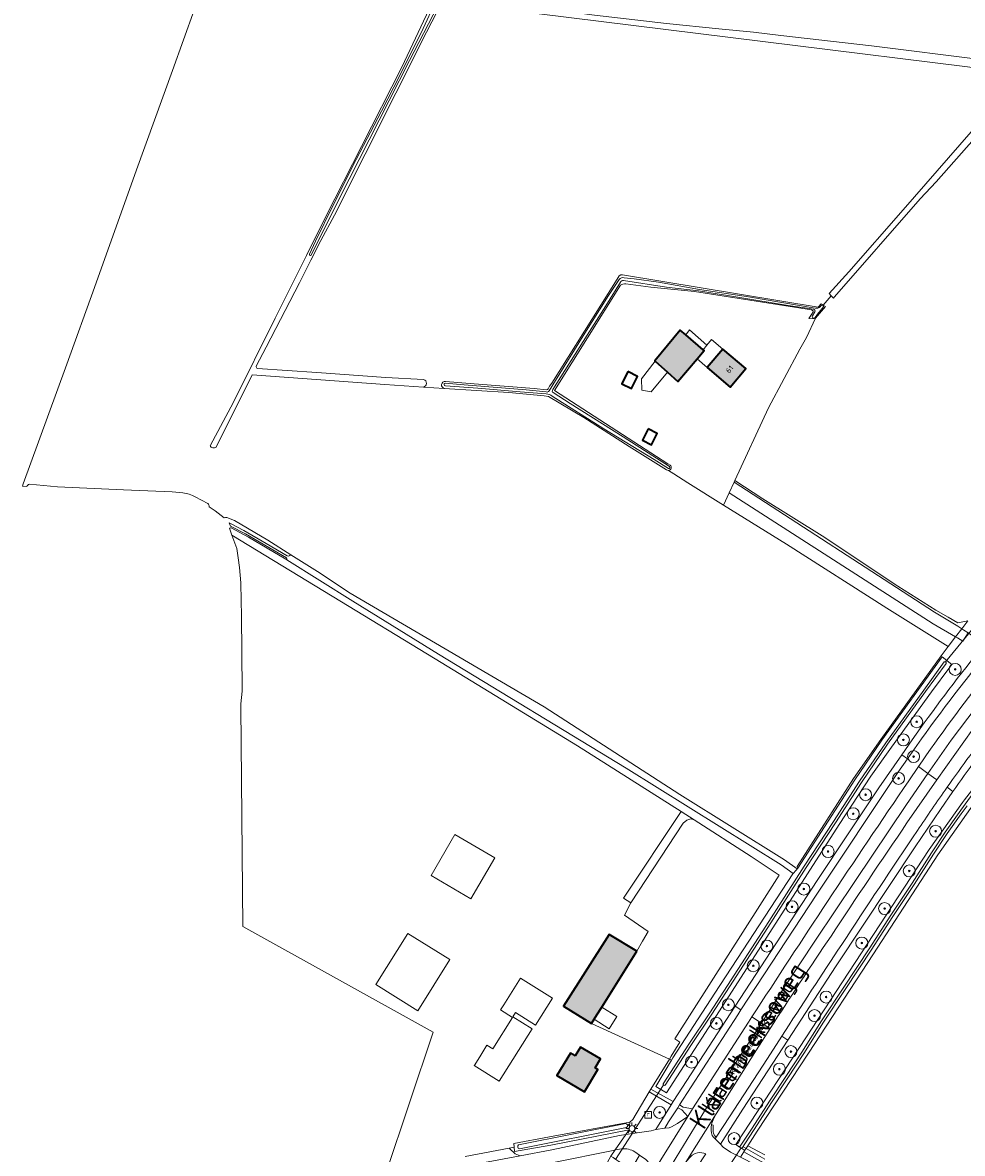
# Model space of a CAD drawing. Header units: metres. Extents: x 200031 to 204075, y 460125 to 464703.
# Tile 19 of 178: x 200031 to 200345, y 463121 to 463498. Entities that reach past the tile are written whole.
import ezdxf
from ezdxf.enums import TextEntityAlignment as Align

# ---------------------------------------------------------------- set-up
doc = ezdxf.new("R2010")
doc.units = ezdxf.units.M
doc.header["$LTSCALE"] = 2
doc.layers.get('0').update_dxf_attribs({"color": 253, "lineweight": 25})
for name, color, linetype, lineweight in [('B-WE-GR-BOOM-S', 253, 'Continuous', 25), ('B-WE-GR-BOOMTEELT-GV', 253, 'Continuous', 13), ('B-WE-GR-GRAS-GV', 253, 'Continuous', 13), ('B-WE-GR-HAAG-G', 253, 'GR-HAAG1', 13), ('B-WE-GR-HOUTWAL-GV', 253, 'Continuous', 13), ('B-WE-IE-TERREINAFSCHEIDING_KUNSTMATIG_HEKWERK-G', 253, 'IE-TERREINAFSCHEIDING-KUNSTMATIG', 18), ('B-WE-IE-TERREINAFSCHEIDING_KUNSTMATIG_HEKWERK_RASTER-G', 253, 'IE-TERREINAFSCHEIDING-KUNSTMATIG', 18), ('B-WE-IE-TERREINAFSCHEIDING_KUNSTMATIG_MUUR-G', 253, 'IE-TERREINAFSCHEIDING-KUNSTMATIG-DICHT', 18), ('B-WE-KL-ET_LS_OV_LICHTMAST-S', 253, 'Continuous', 25), ('B-WE-KW-KUNSTWERK_DUIKER-G', 253, 'Continuous', 18), ('B-WE-OG-BEBOUWING-GV', 253, 'Continuous', 35), ('B-WE-OG-BEBOUWING-T18', 253, 'Continuous', 18), ('B-WE-OG-BEBOUWING_LUIFEL-GV', 253, 'Continuous', 18), ('B-WE-OG-BEBOUWING_SCHUUR-GV', 253, 'Continuous', 35), ('B-WE-OG-TERREIN_CULTUURSCHEIDING-GV', 253, 'Continuous', 18), ('B-WE-OG-TERREIN_ERF-GV', 253, 'Continuous', 18), ('B-WE-OG-TOPOGRAFIE-T18', 250, 'Continuous', 18), ('B-WE-OG-TOPOGRAFIE-T25_2000', 250, 'Continuous', 18), ('B-WE-OG-TOPOGRAFIE-T25_2500', 250, 'Continuous', 18), ('B-WE-OG-WATER_GREPPEL-GV', 253, 'Continuous', 18), ('B-WE-OG-WATER_SLOOT-GV', 253, 'Continuous', 18), ('B-WE-OG-WEG-GV', 253, 'Continuous', 18), ('B-WE-RI-GWA_RIOOLPUT-S', 253, 'Continuous', 25), ('B-WE-VH-VERHARDING_ASFALT-GV', 253, 'Continuous', 18), ('B-WE-VH-VERHARDING_BETON-A', 254, 'Continuous', 25), ('B-WE-VH-VERHARDING_BETONSTRAATSTEEN-GV', 253, 'Continuous', 18), ('B-WE-VH-VERHARDING_GRASBETONSTEEN-GV', 253, 'Continuous', 18), ('B-WE-VH-VERHARDING_OPEN-GV', 253, 'Continuous', 18)]:
    doc.layers.add(name, color=color, linetype=linetype, lineweight=lineweight)
doc.styles.add('NLCS-ISO', font='NLCS-ISO.ttf')
doc.styles.add('NLCS-ISO-M1000-T18', font='NLCS-ISO.ttf', dxfattribs={"height": 1.8})
doc.styles.add('NLCS-ISO-M2000-T25', font='NLCS-ISO.ttf', dxfattribs={"height": 5})
doc.styles.add('NLCS-ISO-M2500-T25', font='NLCS-ISO.ttf', dxfattribs={"height": 6.25})
doc.linetypes.add('GR-HAAG1', pattern='A,6,[176,NLCS.SHX,S=0.125,R=0,X=0,Y=0],-2', length=8)
doc.linetypes.add('IE-TERREINAFSCHEIDING-KUNSTMATIG', pattern='A,4,[82,NLCS.SHX,S=0.75,R=90,X=0,Y=0],4,-2', length=10)
doc.linetypes.add('IE-TERREINAFSCHEIDING-KUNSTMATIG-DICHT', pattern='A,8,-1,[82,NLCS.SHX,S=0.75,R=90,X=0,Y=0],-1', length=10)

# ---------------------------------------------------------------- blocks, each defined once
blk = doc.blocks.new('SKL-ET_OV_LICHTMAST-SO')
at = {"color": 0, "linetype": 'ByBlock', "lineweight": 18}
for points in [[(-1.25, 0), (-2, 0)], [(-1.41, 1.41), (-0.88, 0.88)], [(0, 2), (0, 1.25)], [(0.88, 0.88), (1.41, 1.41)], [(2, 0), (1.25, 0)], [(-1.41, -1.41), (-0.88, -0.88)], [(0, -1.25), (0, -2)], [(0.88, -0.88), (1.41, -1.41)]]:
    blk.add_lwpolyline(points, dxfattribs=at)
blk.add_circle((0, 0), 1, dxfattribs=at)
blk = doc.blocks.new('SRI-PUT_INSPECTIEPUT_RIOOLPUT-SO')
at = {"color": 0, "linetype": 'ByBlock', "lineweight": 18}
blk.add_lwpolyline([(-1.12, -1.12), (1.12, -1.12), (1.12, 1.12), (-1.12, 1.12)], close=True, dxfattribs=at)
at = {"color": 0, "linetype": 'ByBlock', "lineweight": 18, "style": 'NLCS-ISO'}
blk.add_text('r', height=1.5, dxfattribs=at).set_placement((0, 0.28), align=Align.MIDDLE_CENTER)
blk = doc.blocks.new('SGR-BOOM_01-SO')
at = {"linetype": 'ByBlock', "lineweight": 18}
h = blk.add_hatch(color=0, dxfattribs=at)
h.dxf.hatch_style = 1
edge = h.paths.add_edge_path()
edge.add_arc((0, 0), 0.25, 0, 360)
at = {"color": 0, "linetype": 'ByBlock', "lineweight": 18}
for radius in [2, 0.25]:
    blk.add_circle((0, 0), radius, dxfattribs=at)

msp = doc.modelspace()

# ---------------------------------------------------------------- hatches: boundary and pattern name
at = {"layer": 'B-WE-VH-VERHARDING_BETON-A'}
h = msp.add_hatch(color=256, dxfattribs=at)
h.dxf.hatch_style = 1
h.paths.add_polyline_path([(200258.117, 463388.673), (200252.3, 463393.636), (200250.497, 463395.174), (200242.064, 463384.952), (200242.168, 463384.859), (200246.22, 463381.238), (200249.708, 463378.121), (200256.082, 463385.613), (200258.446, 463388.392)])
h = msp.add_hatch(color=256, dxfattribs=at)
h.dxf.hatch_style = 1
h.paths.add_polyline_path([(200259.446, 463382.706), (200267.173, 463376.248), (200272.362, 463382.456), (200264.636, 463388.914)])
h = msp.add_hatch(color=256, dxfattribs=at)
h.dxf.hatch_style = 1
h.paths.add_polyline_path([(200235.985, 463188.186), (200226.763, 463193.774), (200211.62, 463169.893), (200220.875, 463164.057), (200221.783, 463165.507), (200222.702, 463166.975), (200224.345, 463169.599)])
h = msp.add_hatch(color=256, dxfattribs=at)
h.dxf.hatch_style = 1
h.paths.add_polyline_path([(200215.459, 463153.308), (200213.862, 463154.258), (200209.402, 463146.763), (200218.567, 463141.31), (200223.027, 463148.805), (200222.135, 463149.336), (200223.901, 463152.303), (200217.219, 463156.267)])

# ---------------------------------------------------------------- linework, layer by layer
at = {"layer": 'B-WE-GR-BOOMTEELT-GV', "flags": 128}
msp.add_lwpolyline([(200447.191, 463165.462), (200446.818, 463166.355), (200434.865, 463194.979), (200430.001, 463206.315), (200427.679, 463212.054), (200427.086, 463212.603), (200400.97, 463236.765), (200373.827, 463261.877), (200373.779, 463261.921), (200369.73, 463265.668), (200363.67, 463258.457), (200348.687, 463237.835), (200347.858, 463236.693), (200347.183, 463235.765), (200336.347, 463220.319), (200314.93, 463187.349), (200293.192, 463154.169), (200276.174, 463128.195), (200272.985, 463123.327), (200276.588, 463121.403), (200278.696, 463120.277)], dxfattribs=at)
at = {"layer": 'B-WE-GR-GRAS-GV', "flags": 128}
for points in [[(200244.1, 463648.164), (200238.712, 463637.043), (200222.447, 463604.894), (200210.819, 463582.789), (200199.042, 463559.916), (200185.217, 463532.699), (200174.258, 463510.746), (200172.132, 463506.46), (200195.101, 463503.714), (200221.955, 463500.159), (200245.909, 463497.423), (200263.319, 463495.591), (200274.943, 463494.528), (200283.962, 463493.372), (200314.257, 463489.932), (200351.431, 463485.302), (200362.012, 463483.394), (200369.256, 463482.372)], [(200093.847, 463356.686), (200101.621, 463371.217), (200115.529, 463399.141), (200125.683, 463419.594), (200125.917, 463420.066), (200132.377, 463433.101), (200144.31, 463456.402), (200157.697, 463482.855), (200167.651, 463504.045), (200148.062, 463507.148), (200125.145, 463510.006), (200107.277, 463512.578), (200097.839, 463513.505)], [(200346.249, 463482.966), (200288.834, 463490.109), (200171.095, 463504.661), (200165.935, 463494.475), (200135.258, 463433.581), (200130.666, 463425.066), (200127.378, 463418.475), (200123.629, 463410.962), (200112.466, 463389.566), (200109.184, 463383.2)], [(200088.626, 463502.226), (200081.305, 463481.797), (200069.24, 463448.65), (200055.271, 463409.43), (200046.076, 463383.849), (200036.606, 463357.962), (200031.554, 463343.969), (200031.341, 463343.153), (200032.708, 463343.091)], [(200365.807, 463478.47), (200358.483, 463470.346), (200348.462, 463458.938), (200335.727, 463444.61), (200330.438, 463438.959), (200301.892, 463406.264), (200301.532, 463405.851), (200301.517, 463405.834), (200300.813, 463406.641), (200298.121, 463403.548), (200298.899, 463403.096), (200295.6, 463399.234), (200292.543, 463392.725), (200290.318, 463388.845), (200279.867, 463369.266), (200268.688, 463345.092), (200277.952, 463339.003), (200297.734, 463326.626), (200323.043, 463309.857), (200335.672, 463301.853), (200339.82, 463299.568), (200342.965, 463297.691), (200346.347, 463298.314)], [(200206.45, 463375.588), (200206.927, 463376.482), (200207.697, 463377.558), (200229.49, 463412.19), (200230.081, 463413.312), (200230.698, 463413.655), (200231.286, 463413.627), (200296.424, 463402.836), (200297.471, 463403.925), (200298.121, 463403.548), (200300.813, 463406.641), (200300.147, 463407.406), (200306.705, 463414.621), (200324.804, 463435.298), (200347.459, 463461.322)], [(200245.88, 463348.662), (200233.439, 463356.458), (200218.406, 463366.068), (200206.536, 463373.106), (200205.104, 463373.355), (200193.33, 463374.413), (200171.866, 463375.789), (200164.88, 463376.237), (200152.055, 463377.059), (200107.807, 463380.317), (200095.808, 463356.231)], [(200109.615, 463382.456), (200129.343, 463381.135), (200152.344, 463379.439), (200164.971, 463378.751)], [(200164.88, 463376.237), (200171.866, 463375.789)], [(200172.222, 463378.084), (200181.841, 463377.321), (200201.761, 463375.741), (200205.946, 463375.288)], [(200099.415, 463332.725), (200101.97, 463331.754), (200113.06, 463325.245), (200120.664, 463320.33), (200129.567, 463314.724), (200140.455, 463307.492), (200205.104, 463269.638), (200250.33, 463240.399), (200285.238, 463218.67), (200289.46, 463215.603), (200289.684, 463215.85), (200289.461, 463216.403), (200308.21, 463245.709), (200317.275, 463258.78), (200337.415, 463286.631), (200339.739, 463289.748), (200319.359, 463302.486), (200285.88, 463323.834), (200264.932, 463336.914), (200253.025, 463344.349), (200248.402, 463347.265), (200246.542, 463348.438)], [(200033.584, 463343.87), (200042.933, 463343.025), (200064.903, 463342.028), (200081.226, 463341.364), (200084.717, 463340.957)], [(200088.889, 463339.609), (200093.052, 463337.377)], [(200093.543, 463336.287), (200095.532, 463335.004), (200098.526, 463332.675)], [(200278.696, 463120.277), (200276.588, 463121.403), (200272.985, 463123.327), (200272.032, 463121.872), (200271.699, 463121.358), (200275.212, 463119.301), (200277.433, 463118.129)]]:
    msp.add_lwpolyline(points, dxfattribs=at)
at = {"layer": 'B-WE-GR-GRAS-GV'}
for points in [[(200109.184, 463383.2, 0.447052), (200109.615, 463382.456)], [(200164.971, 463378.751, -0.795171), (200164.88, 463376.237)], [(200171.866, 463375.789, -0.9536155), (200172.222, 463378.084)], [(200205.946, 463375.288, 0.2526207), (200206.45, 463375.588)], [(200095.808, 463356.231, -0.5122488), (200093.847, 463356.686)], [(200246.542, 463348.438, -0.1810446), (200245.88, 463348.662)], [(200032.708, 463343.091, -0.198436), (200033.584, 463343.87)], [(200084.717, 463340.957, -0.0970924), (200088.889, 463339.609)], [(200093.052, 463337.377, -0.2599656), (200093.543, 463336.287)], [(200098.526, 463332.675, -0.1826063), (200099.415, 463332.725)]]:
    msp.add_lwpolyline(points, format="xyb", dxfattribs=at)
at = {"layer": 'B-WE-GR-GRAS-GV', "flags": 128}
for points in [[(200346.347, 463298.314), (200342.965, 463297.691), (200339.82, 463299.568), (200335.672, 463301.853), (200323.043, 463309.857), (200297.734, 463326.626), (200277.952, 463339.003), (200268.688, 463345.092), (200268.42, 463344.509), (200335.247, 463301.236), (200342.975, 463296.51), (200344.297, 463295.656)], [(200319.359, 463302.486), (200339.739, 463289.748), (200342.254, 463293.008), (200334.813, 463297.342), (200266.792, 463340.964), (200264.932, 463336.914), (200285.88, 463323.834)], [(200255.083, 463232.024), (200253.999, 463232.267), (200252.731, 463231.889), (200251.498, 463230.83), (200234.053, 463204.329), (200231.953, 463200.211), (200239.784, 463194.801), (200237.855, 463191.507), (200235.985, 463188.186), (200224.345, 463169.599), (200222.702, 463166.975), (200221.783, 463165.507), (200220.875, 463164.057), (200246.884, 463152.268), (200247.422, 463153.173), (200250.339, 463157.905), (200248.631, 463158.943), (200283.505, 463213.554), (200274.15, 463219.71)], [(200197.165, 463119.973), (200207.719, 463121.955), (200230.217, 463126.718), (200232.323, 463127.081), (200233.436, 463128.707), (200207.371, 463123.537), (200195.3, 463121.487), (200195.128, 463122.86), (200193.514, 463122.557), (200195.475, 463120.671)]]:
    msp.add_lwpolyline(points, close=True, dxfattribs=at)
at = {"layer": 'B-WE-GR-HAAG-G', "flags": 128}
for points in [[(200246.884, 463152.268), (200240.646, 463142.239)], [(200240.12, 463141.333), (200234.725, 463132.131)]]:
    msp.add_lwpolyline(points, dxfattribs=at)
at = {"layer": 'B-WE-GR-HOUTWAL-GV'}
msp.add_lwpolyline([(200100.813, 463329.334, 0.7493942), (200100.356, 463328.819)], format="xyb", dxfattribs=at)
at = {"layer": 'B-WE-GR-HOUTWAL-GV', "flags": 128}
for points in [[(200100.356, 463328.819), (200101.077, 463326.818), (200134.503, 463306.586), (200168.785, 463285.613), (200216.232, 463256.689), (200250.767, 463234.758), (200255.083, 463232.024), (200274.15, 463219.71), (200283.505, 463213.554), (200248.631, 463158.943), (200250.339, 463157.905), (200247.422, 463153.173), (200246.884, 463152.268), (200247.556, 463151.871), (200248.006, 463152.633), (200262.058, 463174.198), (200287.978, 463213.971), (200288.13, 463214.139), (200284.139, 463217.039), (200232.506, 463249.177), (200169.946, 463287.164), (200141.402, 463304.851), (200119.359, 463318.699)], [(200119.359, 463318.699), (200119.014, 463318.916), (200106.557, 463326.172), (200100.813, 463329.334)]]:
    msp.add_lwpolyline(points, dxfattribs=at)
at = {"layer": 'B-WE-IE-TERREINAFSCHEIDING_KUNSTMATIG_HEKWERK-G', "flags": 128}
msp.add_lwpolyline([(200346.347, 463298.314), (200342.965, 463297.691)], dxfattribs=at)
at = {"layer": 'B-WE-IE-TERREINAFSCHEIDING_KUNSTMATIG_HEKWERK_RASTER-G', "flags": 128}
for points in [[(200339.739, 463289.748), (200337.415, 463286.631), (200317.275, 463258.78)], [(200317.275, 463258.78), (200308.21, 463245.709), (200289.461, 463216.403)]]:
    msp.add_lwpolyline(points, dxfattribs=at)
at = {"layer": 'B-WE-IE-TERREINAFSCHEIDING_KUNSTMATIG_MUUR-G', "flags": 128}
msp.add_lwpolyline([(200271.67, 463121.991), (200269.319, 463123.497)], dxfattribs=at)
at = {"layer": 'B-WE-KW-KUNSTWERK_DUIKER-G', "flags": 128}
for points in [[(200338.844, 463284.613), (200348.134, 463295.825)], [(200228.901, 463118.728), (200244.785, 463143.481)], [(200266.128, 463115.549), (200270.75, 463122.693)], [(200271.623, 463122.849), (200278.619, 463118.834)]]:
    msp.add_lwpolyline(points, dxfattribs=at)
at = {"layer": 'B-WE-OG-BEBOUWING-GV', "flags": 128}
for points in [[(200258.117, 463388.673), (200252.3, 463393.636), (200250.497, 463395.174), (200242.064, 463384.952), (200242.168, 463384.859), (200246.22, 463381.238), (200249.708, 463378.121), (200256.082, 463385.613), (200258.446, 463388.392)], [(200259.446, 463382.706), (200267.173, 463376.248), (200272.362, 463382.456), (200264.636, 463388.914)], [(200235.985, 463188.186), (200226.763, 463193.774), (200211.62, 463169.893), (200220.875, 463164.057), (200221.783, 463165.507), (200222.702, 463166.975), (200224.345, 463169.599)], [(200215.459, 463153.308), (200213.862, 463154.258), (200209.402, 463146.763), (200218.567, 463141.31), (200223.027, 463148.805), (200222.135, 463149.336), (200223.901, 463152.303), (200217.219, 463156.267)]]:
    msp.add_lwpolyline(points, close=True, dxfattribs=at)
at = {"layer": 'B-WE-OG-BEBOUWING_LUIFEL-GV', "flags": 128}
for points in [[(200259.348, 463390.163), (200253.598, 463395.303), (200252.3, 463393.636), (200258.117, 463388.673)], [(200258.117, 463388.673), (200258.446, 463388.392), (200256.082, 463385.613), (200259.446, 463382.706), (200264.636, 463388.914), (200260.953, 463392.105), (200259.348, 463390.163)], [(200246.22, 463381.238), (200242.168, 463384.859), (200237.536, 463379.001), (200237.692, 463375.246), (200240.76, 463374.673)], [(200224.345, 463169.599), (200222.702, 463166.975), (200221.783, 463165.507), (200226.777, 463162.379), (200229.339, 463166.471)]]:
    msp.add_lwpolyline(points, close=True, dxfattribs=at)
at = {"layer": 'B-WE-OG-BEBOUWING_SCHUUR-GV', "flags": 128}
for points in [[(200233.009, 463381.403), (200231.018, 463377.358), (200234.278, 463375.753), (200236.27, 463379.797)], [(200239.745, 463362.27), (200237.856, 463358.531), (200240.9, 463356.993), (200242.789, 463360.731)]]:
    msp.add_lwpolyline(points, close=True, dxfattribs=at)
at = {"layer": 'B-WE-OG-TERREIN_CULTUURSCHEIDING-GV', "flags": 128}
for points in [[(200218.196, 463115.988), (200226.253, 463117.872), (200227.409, 463119.897), (200228.817, 463121.955), (200228.102, 463121.809), (200208.223, 463117.748), (200166.946, 463109.162), (200141.898, 463104.208), (200136.458, 463103.226), (200114.243, 463098.212), (200059.676, 463086.783), (200060.629, 463082.26)], [(200365.433, 463071.136), (200358.702, 463074.896), (200337.158, 463086.362), (200313.082, 463099.169), (200293.804, 463109.493), (200277.433, 463118.129), (200275.212, 463119.301), (200271.699, 463121.358), (200270.528, 463119.551), (200295.548, 463106.728), (200338.232, 463083.969), (200365.39, 463069.895), (200377.804, 463063.58), (200385, 463060.706), (200390.024, 463059.06), (200396.472, 463057.266), (200411.595, 463054.153), (200434.091, 463049.9), (200438.876, 463049.072), (200439.3, 463050.397), (200432.988, 463051.406), (200416.086, 463054.597), (200400.966, 463057.493), (200390.652, 463059.558)]]:
    msp.add_lwpolyline(points, dxfattribs=at)
at = {"layer": 'B-WE-OG-TERREIN_ERF-GV', "flags": 128}
for points in [[(200230.58, 463410.155), (200208.584, 463375.095), (200246.342, 463350.685), (200247.129, 463350.198)], [(200266.792, 463340.964), (200268.42, 463344.509), (200268.688, 463345.092), (200279.867, 463369.266), (200290.318, 463388.845), (200292.543, 463392.725), (200295.6, 463399.234), (200295.421, 463399.024), (200293.371, 463399.07), (200294.269, 463400.473), (200294.791, 463401.28), (200294.727, 463401.652), (200294.2, 463401.928), (200255.184, 463408.041), (200240.645, 463409.564), (200232.319, 463410.628)], [(200246.542, 463348.438), (200248.402, 463347.265), (200253.025, 463344.349), (200264.932, 463336.914), (200266.792, 463340.964)], [(200178.772, 463119.789), (200193.514, 463122.557), (200195.128, 463122.86), (200194.978, 463124.055), (200206.898, 463126.37), (200233.734, 463131.261), (200234.725, 463132.131), (200240.12, 463141.333), (200240.646, 463142.239), (200246.884, 463152.268), (200220.875, 463164.057), (200211.62, 463169.893), (200226.763, 463193.774), (200235.985, 463188.186), (200237.855, 463191.507), (200239.784, 463194.801), (200231.953, 463200.211), (200234.053, 463204.329), (200231.575, 463205.892), (200250.767, 463234.758), (200216.232, 463256.689), (200168.785, 463285.613), (200134.503, 463306.586), (200101.077, 463326.818), (200101.682, 463325.136), (200102.672, 463322.37), (200103.221, 463319.35), (200103.633, 463316.054), (200104.045, 463310.974), (200104.182, 463304.932), (200104.32, 463300.125), (200104.455, 463275.285), (200104.457, 463274.86), (200104.045, 463270.603), (200104.05, 463270.126), (200104.055, 463269.598), (200104.768, 463196.406), (200168.169, 463161.193), (200152.368, 463114.071)]]:
    msp.add_lwpolyline(points, dxfattribs=at)
at = {"layer": 'B-WE-OG-TERREIN_ERF-GV'}
for points in [[(200232.319, 463410.628, 0.2106303), (200230.58, 463410.155)], [(200247.129, 463350.198, -0.6949037), (200246.542, 463348.438)]]:
    msp.add_lwpolyline(points, format="xyb", dxfattribs=at)
at = {"layer": 'B-WE-OG-TERREIN_ERF-GV', "flags": 128}
for points in [[(200252.3, 463393.636), (200258.117, 463388.673), (200258.446, 463388.392), (200256.082, 463385.613), (200249.708, 463378.121), (200246.22, 463381.238), (200242.168, 463384.859), (200242.064, 463384.952), (200250.497, 463395.174)], [(200264.636, 463388.914), (200272.362, 463382.456), (200267.173, 463376.248), (200259.446, 463382.706)], [(200188.68, 463219.356), (200180.752, 463205.709), (200167.457, 463213.432), (200175.385, 463227.079)], [(200173.679, 463185.391), (200163.091, 463168.342), (200149.076, 463177.047), (200159.664, 463194.095)], [(200202.267, 463163.573), (200195.565, 463167.766), (200194.682, 463166.354), (200201.089, 463162.346), (200190.155, 463144.866), (200181.82, 463150.08), (200181.983, 463150.34), (200184.005, 463153.573), (200186.072, 463156.877), (200187.999, 463155.672), (200194.544, 463166.134), (200190.594, 463168.605), (200191.655, 463170.301), (200197.237, 463179.224), (200207.889, 463172.561)], [(200222.135, 463149.336), (200223.027, 463148.805), (200218.567, 463141.31), (200209.402, 463146.763), (200213.862, 463154.258), (200215.459, 463153.308), (200217.219, 463156.267), (200223.901, 463152.303)]]:
    msp.add_lwpolyline(points, close=True, dxfattribs=at)
at = {"layer": 'B-WE-OG-WATER_GREPPEL-GV', "flags": 128}
for points in [[(200230.121, 463412.136), (200226.586, 463406.762), (200218.181, 463393.326), (200208.957, 463378.464), (200206.83, 463375.006)], [(200207.988, 463375.373), (200219.482, 463393.568), (200225.669, 463403.293), (200230.534, 463411.225)], [(200231.574, 463411.74), (200245.869, 463409.5)], [(200295.498, 463402.569), (200273.286, 463406.334), (200256.931, 463408.787), (200243.266, 463411.173), (200235.153, 463412.259), (200231.798, 463412.665)], [(200245.869, 463409.5), (200256.541, 463408.321), (200269.729, 463406.185), (200286.463, 463403.433), (200293.5, 463402.452), (200294.839, 463402.184)], [(200295.432, 463399.473), (200296.218, 463400.517), (200298.205, 463402.934)], [(200297.407, 463403.377), (200297.112, 463403.002)], [(200295.365, 463401.328), (200294.503, 463399.952)], [(200205.811, 463374.615), (200199.095, 463375.259), (200178.485, 463377.022), (200172.139, 463377.555)], [(200172.213, 463376.638), (200182.983, 463375.85), (200197.178, 463374.605), (200205.778, 463373.988)], [(200207.854, 463373.209), (200225.034, 463362.364), (200241.753, 463352.06), (200246.578, 463349.132)], [(200246.852, 463349.768), (200231.49, 463359.611), (200213.819, 463370.747), (200208.181, 463374.366)]]:
    msp.add_lwpolyline(points, dxfattribs=at)
at = {"layer": 'B-WE-OG-WATER_GREPPEL-GV'}
for points in [[(200231.798, 463412.665, 0.2852136), (200230.121, 463412.136)], [(200230.534, 463411.225, -0.2828585), (200231.574, 463411.74)], [(200294.839, 463402.184, -0.4865733), (200295.365, 463401.328)], [(200297.112, 463403.002, -0.2726519), (200295.498, 463402.569)], [(200298.205, 463402.934, 0.8388978), (200297.407, 463403.377)], [(200294.503, 463399.952, 1.0376834), (200295.432, 463399.473)], [(200172.139, 463377.555, 0.8961163), (200172.213, 463376.638)], [(200208.181, 463374.366, -0.4517996), (200207.988, 463375.373)], [(200205.778, 463373.988, -0.1260494), (200207.854, 463373.209)], [(200206.83, 463375.006, -0.3514047), (200205.811, 463374.615)], [(200246.578, 463349.132, 0.9659216), (200246.852, 463349.768)]]:
    msp.add_lwpolyline(points, format="xyb", dxfattribs=at)
at = {"layer": 'B-WE-OG-WATER_GREPPEL-GV', "flags": 128}
msp.add_lwpolyline([(200234.053, 463204.329), (200251.498, 463230.83), (200252.731, 463231.889), (200253.999, 463232.267), (200255.083, 463232.024), (200250.767, 463234.758), (200231.575, 463205.892)], close=True, dxfattribs=at)
at = {"layer": 'B-WE-OG-WATER_SLOOT-GV', "flags": 128}
for points in [[(200168.698, 463504.204), (200164.768, 463495.707), (200157.123, 463480.282), (200150.958, 463468.234), (200142.545, 463452.054), (200134.84, 463436.908), (200128.912, 463424.86), (200126.93, 463420.498)], [(200127.51, 463420.178), (200136.829, 463439.008), (200153.496, 463471.794), (200160.318, 463485.108), (200169.657, 463503.286), (200170.15, 463504.261)], [(200171.095, 463504.661), (200288.834, 463490.109), (200346.249, 463482.966), (200362.653, 463480.717), (200363.693, 463480.559), (200363.988, 463480.196), (200347.459, 463461.322), (200324.804, 463435.298), (200306.705, 463414.621), (200300.147, 463407.406), (200300.813, 463406.641), (200301.517, 463405.834), (200301.532, 463405.851), (200301.892, 463406.264), (200330.438, 463438.959), (200335.727, 463444.61), (200348.462, 463458.938), (200358.483, 463470.346), (200365.807, 463478.47)], [(200369.256, 463482.372), (200362.012, 463483.394), (200351.431, 463485.302), (200314.257, 463489.932), (200283.962, 463493.372), (200274.943, 463494.528), (200263.319, 463495.591), (200245.909, 463497.423), (200221.955, 463500.159), (200195.101, 463503.714), (200172.132, 463506.46)], [(200232.319, 463410.628), (200240.645, 463409.564), (200255.184, 463408.041), (200294.2, 463401.928), (200294.727, 463401.652), (200294.791, 463401.28), (200294.269, 463400.473), (200293.371, 463399.07), (200295.421, 463399.024), (200295.6, 463399.234), (200298.899, 463403.096), (200298.121, 463403.548), (200297.471, 463403.925), (200296.424, 463402.836), (200231.286, 463413.627), (200230.698, 463413.655), (200230.081, 463413.312), (200229.49, 463412.19), (200207.697, 463377.558), (200206.927, 463376.482), (200206.45, 463375.588)], [(200206.83, 463375.006), (200208.957, 463378.464), (200218.181, 463393.326), (200226.586, 463406.762), (200230.121, 463412.136)], [(200230.534, 463411.225), (200225.669, 463403.293), (200219.482, 463393.568), (200207.988, 463375.373)], [(200247.129, 463350.198), (200246.342, 463350.685), (200208.584, 463375.095), (200230.58, 463410.155)], [(200294.839, 463402.184), (200293.5, 463402.452), (200286.463, 463403.433), (200269.729, 463406.185), (200256.541, 463408.321), (200245.869, 463409.5), (200231.574, 463411.74)], [(200231.798, 463412.665), (200235.153, 463412.259), (200243.266, 463411.173), (200256.931, 463408.787), (200273.286, 463406.334), (200295.498, 463402.569)], [(200298.205, 463402.934), (200296.218, 463400.517), (200295.432, 463399.473)], [(200297.112, 463403.002), (200297.407, 463403.377)], [(200294.503, 463399.952), (200295.365, 463401.328)], [(200171.866, 463375.789), (200193.33, 463374.413), (200205.104, 463373.355)], [(200172.139, 463377.555), (200178.485, 463377.022), (200199.095, 463375.259), (200205.811, 463374.615)], [(200205.778, 463373.988), (200197.178, 463374.605), (200182.983, 463375.85), (200172.213, 463376.638)], [(200205.946, 463375.288), (200201.761, 463375.741), (200181.841, 463377.321), (200172.222, 463378.084)], [(200205.104, 463373.355), (200206.536, 463373.106), (200218.406, 463366.068), (200233.439, 463356.458), (200245.88, 463348.662)], [(200246.578, 463349.132), (200241.753, 463352.06), (200225.034, 463362.364), (200207.854, 463373.209)], [(200208.181, 463374.366), (200213.819, 463370.747), (200231.49, 463359.611), (200246.852, 463349.768)], [(200119.541, 463319.929), (200112.532, 463324.077), (200105.03, 463328.415), (200100.578, 463330.732), (200100.119, 463331.019), (200100.598, 463329.857)], [(200100.598, 463329.857), (200105.569, 463327.362), (200119.257, 463319.358)], [(200119.359, 463318.699), (200141.402, 463304.851), (200169.946, 463287.164), (200232.506, 463249.177), (200284.139, 463217.039), (200288.13, 463214.139), (200289.077, 463215.182), (200289.33, 463215.46), (200289.46, 463215.603), (200285.238, 463218.67), (200250.33, 463240.399), (200205.104, 463269.638), (200140.455, 463307.492), (200129.567, 463314.724), (200120.664, 463320.33)], [(200244.801, 463144.01), (200253.372, 463157.249), (200260.339, 463167.67), (200270.944, 463183.998), (200279.969, 463198.111), (200291.776, 463216.557), (200301.529, 463231.438), (200310.197, 463244.916), (200318.943, 463257.641), (200331.605, 463275.258), (200338.409, 463284.609)], [(200338.409, 463284.609), (200331.605, 463275.258), (200318.943, 463257.641), (200310.197, 463244.916), (200301.529, 463231.438), (200291.776, 463216.557), (200279.969, 463198.111), (200270.944, 463183.998), (200260.339, 463167.67), (200253.372, 463157.249), (200244.801, 463144.01)], [(200339.051, 463284.142), (200332.248, 463274.793), (200319.593, 463257.184), (200310.858, 463244.476), (200302.195, 463231.006), (200292.442, 463216.126), (200280.638, 463197.683), (200271.611, 463183.568), (200261.002, 463167.233), (200254.035, 463156.812), (200245.467, 463143.578)], [(200245.467, 463143.578), (200254.035, 463156.812), (200261.002, 463167.233), (200271.611, 463183.568), (200280.638, 463197.683), (200292.442, 463216.126), (200302.195, 463231.006), (200310.858, 463244.476), (200319.593, 463257.184), (200332.248, 463274.793), (200339.051, 463284.142)], [(200270.279, 463122.882), (200274.239, 463128.879), (200280.41, 463138.529), (200285.67, 463146.483), (200290.971, 463154.508), (200297.598, 463164.955), (200304.806, 463175.915), (200313.617, 463189.273), (200320.452, 463199.846), (200327.797, 463210.856), (200334.246, 463220.938), (200338.765, 463227.884), (200343.474, 463234.415), (200345.392, 463237.168), (200348.452, 463241.335), (200356.67, 463252.171), (200363.571, 463261.306), (200368, 463266.895)], [(200345.199, 463238.617), (200344.502, 463237.721), (200333.468, 463222.137), (200290.204, 463156.091), (200269.009, 463123.735), (200269.319, 463123.497), (200270.279, 463122.882)], [(200345.392, 463237.168), (200343.474, 463234.415), (200338.765, 463227.884), (200334.246, 463220.938), (200327.797, 463210.856), (200320.452, 463199.846), (200313.617, 463189.273), (200304.806, 463175.915), (200297.598, 463164.955), (200290.971, 463154.508), (200285.67, 463146.483), (200280.41, 463138.529), (200274.239, 463128.879), (200270.279, 463122.882), (200270.958, 463122.447), (200274.915, 463128.439), (200281.086, 463138.089), (200286.342, 463146.038), (200291.648, 463154.069), (200298.275, 463164.517), (200305.48, 463175.472), (200314.292, 463188.832), (200321.127, 463199.404), (200328.473, 463210.415), (200334.924, 463220.5), (200339.43, 463227.428), (200344.132, 463233.949), (200346.048, 463236.698)], [(200346.048, 463236.698), (200344.132, 463233.949), (200339.43, 463227.428), (200334.924, 463220.5), (200328.473, 463210.415), (200321.127, 463199.404), (200314.292, 463188.832), (200305.48, 463175.472), (200298.275, 463164.517), (200291.648, 463154.069), (200286.342, 463146.038), (200281.086, 463138.089), (200274.915, 463128.439), (200270.958, 463122.447), (200271.67, 463121.991), (200272.032, 463121.872), (200272.985, 463123.327), (200276.174, 463128.195), (200293.192, 463154.169), (200314.93, 463187.349), (200336.347, 463220.319), (200347.183, 463235.765)], [(200196.618, 463123.637), (200232.312, 463130.719)], [(200232.312, 463130.719), (200196.618, 463123.637)], [(200232.573, 463129.402), (200196.88, 463122.32)], [(200196.88, 463122.32), (200232.573, 463129.402)]]:
    msp.add_lwpolyline(points, dxfattribs=at)
at = {"layer": 'B-WE-OG-WATER_SLOOT-GV'}
for points in [[(200126.93, 463420.498, 0.801775), (200127.51, 463420.178)], [(200230.121, 463412.136, -0.2852136), (200231.798, 463412.665)], [(200231.574, 463411.74, 0.2828585), (200230.534, 463411.225)], [(200230.58, 463410.155, -0.2106303), (200232.319, 463410.628)], [(200295.365, 463401.328, 0.4865733), (200294.839, 463402.184)], [(200295.498, 463402.569, 0.2726519), (200297.112, 463403.002)], [(200297.407, 463403.377, -0.8388978), (200298.205, 463402.934)], [(200295.432, 463399.473, -1.0376834), (200294.503, 463399.952)], [(200172.222, 463378.084, 0.9536155), (200171.866, 463375.789)], [(200172.213, 463376.638, -0.8961163), (200172.139, 463377.555)], [(200206.45, 463375.588, -0.2526207), (200205.946, 463375.288)], [(200207.988, 463375.373, 0.4517996), (200208.181, 463374.366)], [(200207.854, 463373.209, 0.1260494), (200205.778, 463373.988)], [(200205.811, 463374.615, 0.3514047), (200206.83, 463375.006)], [(200246.542, 463348.438, 0.6949037), (200247.129, 463350.198)], [(200246.852, 463349.768, -0.9659216), (200246.578, 463349.132)], [(200245.88, 463348.662, 0.1810446), (200246.542, 463348.438)], [(200119.257, 463319.358, -0.2921098), (200119.359, 463318.699)], [(200120.664, 463320.33, -0.2895641), (200119.541, 463319.929)], [(200338.409, 463284.609, -0.7407894), (200339.051, 463284.142)], [(200339.051, 463284.142, 0.7407894), (200338.409, 463284.609)], [(200245.467, 463143.578, -0.8008044), (200244.801, 463144.01)], [(200244.801, 463144.01, 0.8008044), (200245.467, 463143.578)], [(200232.312, 463130.719, -0.697348), (200232.573, 463129.402)], [(200232.573, 463129.402, 0.697348), (200232.312, 463130.719)], [(200196.88, 463122.32, -0.6415974), (200196.618, 463123.637)], [(200196.618, 463123.637, 0.6415974), (200196.88, 463122.32)]]:
    msp.add_lwpolyline(points, format="xyb", dxfattribs=at)
at = {"layer": 'B-WE-OG-WATER_SLOOT-GV', "flags": 128}
for points in [[(200288.13, 463214.139), (200287.978, 463213.971), (200262.058, 463174.198), (200248.006, 463152.633), (200247.556, 463151.871), (200242.395, 463143.116), (200245.922, 463140.939), (200265.773, 463171.808), (200292.903, 463213.995), (200303.439, 463230.437), (200313.962, 463246.565), (200320.916, 463256.183), (200334.245, 463274.618), (200340.297, 463282.823), (200340.961, 463283.779), (200337.782, 463286.335), (200317.671, 463258.494), (200308.62, 463245.35), (200289.684, 463215.85), (200289.46, 463215.603), (200289.33, 463215.46), (200289.077, 463215.182)], [(200233.734, 463131.261), (200206.898, 463126.37), (200194.978, 463124.055), (200195.128, 463122.86), (200195.3, 463121.487), (200207.371, 463123.537), (200233.436, 463128.707)]]:
    msp.add_lwpolyline(points, close=True, dxfattribs=at)
at = {"layer": 'B-WE-OG-WEG-GV', "flags": 128}
for points in [[(200346.347, 463298.314), (200344.297, 463295.656), (200344.287, 463295.643), (200344.99, 463295.208), (200346.426, 463294.281), (200351.773, 463290.547), (200363.475, 463303.213)], [(200344.709, 463291.578), (200342.898, 463292.633), (200342.254, 463293.008), (200339.739, 463289.748), (200337.415, 463286.631), (200317.275, 463258.78), (200308.21, 463245.709), (200289.461, 463216.403), (200289.684, 463215.85), (200308.62, 463245.35), (200317.671, 463258.494), (200337.782, 463286.335), (200340.961, 463283.779), (200340.297, 463282.823), (200334.245, 463274.618), (200320.916, 463256.183), (200313.962, 463246.565), (200303.439, 463230.437), (200292.903, 463213.995), (200265.773, 463171.808), (200245.922, 463140.939), (200242.395, 463143.116), (200247.556, 463151.871), (200246.884, 463152.268), (200240.646, 463142.239), (200248.158, 463138.133), (200268.827, 463169.843), (200296.132, 463211.734), (200306.625, 463227.69)], [(200354.805, 463263.722), (200362.59, 463274.152), (200357.403, 463274.323), (200351.034, 463266.387), (200335.974, 463245.29), (200326.047, 463230.933)], [(200270.279, 463122.882), (200269.319, 463123.497), (200269.009, 463123.735), (200290.204, 463156.091), (200333.468, 463222.137), (200344.502, 463237.721), (200345.199, 463238.617), (200361.782, 463259.942), (200367.955, 463268.055), (200370.077, 463266.081), (200370.894, 463266.833), (200371.507, 463267.398), (200365.056, 463273.048), (200356.889, 463262.588)], [(200306.625, 463227.69), (200316.669, 463242.668), (200324.358, 463253.693), (200327.795, 463258.621)], [(200326.187, 463252.37), (200323.013, 463247.789), (200295.961, 463207.234), (200270.728, 463168.62), (200269.664, 463166.992), (200250.217, 463136.948), (200251.513, 463136.251), (200254.615, 463135.613), (200273.281, 463164.577), (200274.375, 463166.274)], [(200326.612, 463244.946), (200329.844, 463249.725)], [(200341.33, 463241.415), (200337.23, 463235.454), (200328.715, 463222.984), (200302.444, 463183.336), (200286.34, 463158.577), (200271.34, 463135.516), (200263.903, 463123.897), (200264.78, 463122.861), (200267.201, 463121.256), (200270.528, 463119.551), (200271.699, 463121.358), (200272.032, 463121.872), (200271.67, 463121.991), (200270.958, 463122.447), (200270.279, 463122.882)], [(200280.412, 463162.391), (200275.867, 463155.298), (200262.442, 463134.022), (200261.457, 463132.002), (200261.023, 463130.888), (200260.915, 463130.456), (200261.477, 463130.258), (200261.404, 463129.62), (200261.424, 463128.949), (200261.433, 463128.125), (200261.583, 463127.484), (200261.992, 463126.65), (200262.462, 463126.212), (200266.856, 463133.01), (200279.581, 463152.465), (200284.342, 463159.863)], [(200230.928, 463122.331), (200228.817, 463121.955), (200227.409, 463119.897), (200228.153, 463119.433), (200228.552, 463119.138), (200229.348, 463118.549), (200230.001, 463118.066), (200230.93, 463117.524), (200212.873, 463086.14), (200208.793, 463079.05), (200200.743, 463064.819), (200195.373, 463055.699), (200193.694, 463055.053), (200192.402, 463055.795), (200192.108, 463058.048), (200190.727, 463055.244), (200194.204, 463053.593), (200198.317, 463051.64), (200199.289, 463053.449), (200204.892, 463064.517), (200211.097, 463075.941), (200216.001, 463084.341), (200236.958, 463120.24)], [(200236.958, 463120.24), (200235.327, 463121.339)], [(200248.778, 463104.858), (200254.084, 463113.096), (200257.949, 463119.019), (200258.961, 463120.711), (200258.321, 463120.859), (200257.734, 463121.027), (200257.035, 463121.118), (200256.26, 463121.049), (200255.452, 463120.774), (200254.483, 463120.194), (200253.493, 463119.271), (200252.383, 463117.932), (200245.617, 463106.814)]]:
    msp.add_lwpolyline(points, dxfattribs=at)
at = {"layer": 'B-WE-OG-WEG-GV'}
for points in [[(200351.94, 463286.654, 0.0169976), (200326.187, 463252.37)], [(200327.795, 463258.621, -0.0178053), (200349.949, 463288.093)], [(200329.844, 463249.725, -0.0186739), (200352.428, 463280.202)], [(200339.384, 463242.823, -0.0106832), (200354.805, 463263.722)], [(200356.889, 463262.588, 0.0122053), (200341.33, 463241.415)], [(200299.573, 463204.775, -0.0037453), (200326.612, 463244.946)], [(200329.505, 463228.376, -0.0071478), (200339.384, 463242.823)], [(200326.047, 463230.933, 0.0036602), (200300.737, 463193.254)], [(200304.297, 463190.431, -0.0034166), (200329.505, 463228.376)], [(200274.375, 463166.274, -0.0033049), (200299.573, 463204.775)], [(200300.737, 463193.254, 0.0051225), (200280.412, 463162.391)], [(200284.342, 463159.863, -0.0026325), (200304.297, 463190.431)], [(200235.327, 463121.339, 0.1602475), (200230.928, 463122.331)]]:
    msp.add_lwpolyline(points, format="xyb", dxfattribs=at)
at = {"layer": 'B-WE-OG-WEG-GV', "flags": 128}
for points in [[(200247.501, 463137.047), (200240.12, 463141.333), (200234.725, 463132.131), (200233.734, 463131.261), (200233.436, 463128.707), (200232.323, 463127.081), (200235.325, 463127.597), (200240.84, 463128.318), (200242.371, 463128.786)], [(200253.023, 463133.09), (200250.986, 463135.277), (200249.702, 463136.028), (200246.614, 463131.278), (200245.388, 463129.187), (200246.74, 463129.271), (200247.562, 463129.67), (200249.608, 463130.735)]]:
    msp.add_lwpolyline(points, close=True, dxfattribs=at)
at = {"layer": 'B-WE-VH-VERHARDING_ASFALT-GV', "flags": 128}
for points in [[(200387.713, 463307.649), (200396.069, 463315.536), (200400.771, 463319.824), (200398.39, 463322.731), (200393.619, 463318.22), (200387.95, 463312.858), (200374.973, 463300.293), (200357.465, 463280.519), (200340.74, 463258.521), (200333.042, 463247.411), (200335.974, 463245.29), (200351.034, 463266.387), (200357.403, 463274.323), (200363.822, 463282.142), (200364.604, 463283.169)], [(200329.844, 463249.725), (200333.042, 463247.411), (200340.74, 463258.521), (200357.465, 463280.519), (200374.973, 463300.293)], [(200327.795, 463258.621), (200324.358, 463253.693), (200326.187, 463252.37)], [(200326.047, 463230.933), (200335.974, 463245.29), (200333.042, 463247.411), (200325.869, 463237.059), (200308.69, 463211.476), (200295.59, 463191.868), (200285.168, 463176.131), (200277.556, 463164.228), (200280.412, 463162.391)], [(200308.69, 463211.476), (200325.869, 463237.059), (200333.042, 463247.411), (200329.844, 463249.725), (200326.612, 463244.946)], [(200328.715, 463222.984), (200337.23, 463235.454), (200341.33, 463241.415), (200339.384, 463242.823)], [(200339.384, 463242.823), (200341.33, 463241.415)], [(200284.342, 463159.863), (200286.34, 463158.577), (200302.444, 463183.336), (200328.715, 463222.984)], [(200274.375, 463166.274), (200277.556, 463164.228), (200285.168, 463176.131), (200295.59, 463191.868), (200308.69, 463211.476)], [(200262.442, 463134.022), (200275.867, 463155.298), (200280.412, 463162.391), (200277.556, 463164.228), (200275.158, 463160.477), (200260.121, 463137.449), (200249.081, 463119.405), (200237.835, 463100.62), (200228.69, 463084.802), (200225.359, 463078.959), (200228.513, 463077.145)], [(200245.617, 463106.814), (200252.383, 463117.932), (200262.442, 463134.022)], [(200270.528, 463119.551), (200267.201, 463121.256), (200264.78, 463122.861), (200263.903, 463123.897), (200262.156, 463125.693), (200261.534, 463126.261), (200261.178, 463126.808), (200260.871, 463127.621), (200260.813, 463128.402), (200260.799, 463129.47), (200260.915, 463130.456), (200261.023, 463130.888), (200261.457, 463132.002), (200262.442, 463134.022), (200252.383, 463117.932)], [(200253.023, 463133.09), (200249.608, 463130.735), (200247.562, 463129.67), (200246.74, 463129.271), (200245.388, 463129.187), (200242.371, 463128.786), (200240.84, 463128.318), (200235.325, 463127.597), (200232.323, 463127.081), (200228.817, 463121.955), (200230.928, 463122.331)], [(200235.327, 463121.339), (200236.958, 463120.24), (200239.016, 463118.753), (200239.465, 463118.368), (200239.877, 463117.739), (200240.12, 463116.944), (200240.352, 463115.923), (200240.554, 463114.992), (200240.532, 463114.088), (200240.346, 463113.145), (200239.837, 463111.88), (200253.023, 463133.09)], [(200039.636, 463082.56), (200048.918, 463084.53), (200055.731, 463085.957), (200059.676, 463086.783), (200114.243, 463098.212), (200136.458, 463103.226), (200141.898, 463104.208), (200166.946, 463109.162), (200208.223, 463117.748), (200228.102, 463121.809), (200228.817, 463121.955), (200232.323, 463127.081), (200230.217, 463126.718), (200207.719, 463121.955), (200197.165, 463119.973), (200176.423, 463116.078), (200151.437, 463111.385), (200121.32, 463104.365), (200108.658, 463101.414), (200096.176, 463098.772), (200092.176, 463097.917), (200083.605, 463096.085), (200052.043, 463089.34), (200039.636, 463086.698)], [(200255.452, 463120.774), (200256.26, 463121.049), (200257.035, 463121.118), (200257.734, 463121.027), (200258.321, 463120.859), (200258.961, 463120.711)]]:
    msp.add_lwpolyline(points, dxfattribs=at)
for points in [[(200346.426, 463294.281), (200344.99, 463295.208), (200344.287, 463295.643), (200342.254, 463293.008), (200342.898, 463292.633), (200344.709, 463291.578)], [(200323.013, 463247.789), (200326.187, 463252.37), (200324.358, 463253.693), (200316.669, 463242.668), (200306.625, 463227.69), (200296.132, 463211.734), (200268.827, 463169.843), (200270.728, 463168.62), (200295.961, 463207.234)], [(200269.664, 463166.992), (200270.728, 463168.62), (200268.827, 463169.843), (200248.158, 463138.133), (200247.501, 463137.047), (200242.371, 463128.786), (200245.388, 463129.187), (200246.614, 463131.278), (200249.702, 463136.028), (200250.217, 463136.948)], [(200277.556, 463164.228), (200274.375, 463166.274), (200273.281, 463164.577), (200254.615, 463135.613), (200253.023, 463133.09), (200239.837, 463111.88), (200230.635, 463096.016), (200225.78, 463087.449), (200222.25, 463080.748), (200225.359, 463078.959), (200228.69, 463084.802), (200237.835, 463100.62), (200249.081, 463119.405), (200260.121, 463137.449), (200275.158, 463160.477)], [(200286.34, 463158.577), (200284.342, 463159.863), (200279.581, 463152.465), (200266.856, 463133.01), (200262.462, 463126.212), (200262.156, 463125.693), (200263.903, 463123.897), (200271.34, 463135.516)]]:
    msp.add_lwpolyline(points, close=True, dxfattribs=at)
at = {"layer": 'B-WE-VH-VERHARDING_ASFALT-GV'}
for points in [[(200326.187, 463252.37, -0.0169976), (200351.94, 463286.654)], [(200349.949, 463288.093, 0.0178053), (200327.795, 463258.621)], [(200352.428, 463280.202, 0.0186739), (200329.844, 463249.725)], [(200354.805, 463263.722, 0.0106832), (200339.384, 463242.823)], [(200341.33, 463241.415, -0.0122053), (200356.889, 463262.588)], [(200326.612, 463244.946, 0.0037453), (200299.573, 463204.775)], [(200339.384, 463242.823, 0.0071478), (200329.505, 463228.376)], [(200300.737, 463193.254, -0.0036602), (200326.047, 463230.933)], [(200329.505, 463228.376, 0.0034166), (200304.297, 463190.431)], [(200299.573, 463204.775, 0.0033049), (200274.375, 463166.274)], [(200280.412, 463162.391, -0.0051225), (200300.737, 463193.254)], [(200304.297, 463190.431, 0.0026325), (200284.342, 463159.863)], [(200230.928, 463122.331, -0.1602475), (200235.327, 463121.339)]]:
    msp.add_lwpolyline(points, format="xyb", dxfattribs=at)
at = {"layer": 'B-WE-VH-VERHARDING_BETONSTRAATSTEEN-GV', "flags": 128}
for points in [[(200240.646, 463142.239), (200240.12, 463141.333), (200247.501, 463137.047), (200248.158, 463138.133)], [(200254.615, 463135.613), (200251.513, 463136.251), (200250.217, 463136.948), (200249.702, 463136.028), (200250.986, 463135.277), (200253.023, 463133.09)]]:
    msp.add_lwpolyline(points, close=True, dxfattribs=at)
at = {"layer": 'B-WE-VH-VERHARDING_GRASBETONSTEEN-GV', "flags": 128}
msp.add_lwpolyline([(200260.915, 463130.456), (200260.799, 463129.47), (200260.813, 463128.402), (200260.871, 463127.621), (200261.178, 463126.808), (200261.534, 463126.261), (200262.156, 463125.693), (200262.462, 463126.212), (200261.992, 463126.65), (200261.583, 463127.484), (200261.433, 463128.125), (200261.424, 463128.949), (200261.404, 463129.62), (200261.477, 463130.258)], close=True, dxfattribs=at)
at = {"layer": 'B-WE-VH-VERHARDING_OPEN-GV', "flags": 128}
msp.add_lwpolyline([(200344.297, 463295.656), (200342.975, 463296.51), (200335.247, 463301.236), (200268.42, 463344.509), (200266.792, 463340.964), (200334.813, 463297.342), (200342.254, 463293.008), (200344.287, 463295.643)], close=True, dxfattribs=at)

# ---------------------------------------------------------------- block references
at = {"layer": 'B-WE-GR-BOOM-S'}
for p in [(200342.106, 463282.13), (200329.293, 463264.662), (200324.848, 463258.64), (200328.248, 463253.065), (200323.261, 463245.816), (200312.254, 463240.35), (200308.128, 463234.001), (200335.582, 463228.186), (200299.753, 463221.434), (200326.807, 463214.944), (200291.662, 463208.914), (200287.751, 463202.981), (200318.59, 463202.41), (200279.362, 463189.926), (200310.993, 463190.909), (200274.823, 463183.343), (200266.538, 463170.339), (200299.095, 463172.929), (200295.217, 463166.733), (200262.522, 463164.136), (200287.388, 463154.732), (200254.23, 463151.237), (200283.537, 463148.879), (200276.059, 463137.576), (200243.626, 463134.464), (200268.442, 463125.728)]:
    msp.add_blockref('SGR-BOOM_01-SO', p, dxfattribs=at)
at = {"layer": 'B-WE-KL-ET_LS_OV_LICHTMAST-S'}
msp.add_blockref('SKL-ET_OV_LICHTMAST-SO', (200234.381, 463129.086), dxfattribs=at)
at = {"layer": 'B-WE-RI-GWA_RIOOLPUT-S'}
msp.add_blockref('SRI-PUT_INSPECTIEPUT_RIOOLPUT-SO', (200239.832, 463133.652), dxfattribs=at)

# ---------------------------------------------------------------- texts
at = {"layer": 'B-WE-OG-BEBOUWING-T18', "style": 'NLCS-ISO-M1000-T18'}
msp.add_text('61', height=1.8, rotation=50.1, dxfattribs=at).set_placement((200266.906, 463382.165), align=Align.MIDDLE)
at = {"layer": 'B-WE-OG-TOPOGRAFIE-T18', "style": 'NLCS-ISO-M1000-T18'}
msp.add_text('Klarenbeekseweg', height=1.8, rotation=57.3, dxfattribs=at).set_placement((200273.69, 463156.266), align=Align.MIDDLE)
at = {"layer": 'B-WE-OG-TOPOGRAFIE-T25_2000', "style": 'NLCS-ISO-M2000-T25'}
msp.add_text('Klarenbeekseweg', height=5, rotation=57.3, dxfattribs=at).set_placement((200273.69, 463156.266), align=Align.MIDDLE)
at = {"layer": 'B-WE-OG-TOPOGRAFIE-T25_2500', "style": 'NLCS-ISO-M2500-T25'}
msp.add_text('Klarenbeekseweg', height=6.25, rotation=57.3, dxfattribs=at).set_placement((200273.69, 463156.266), align=Align.MIDDLE)

doc.saveas('drawing.dxf')
